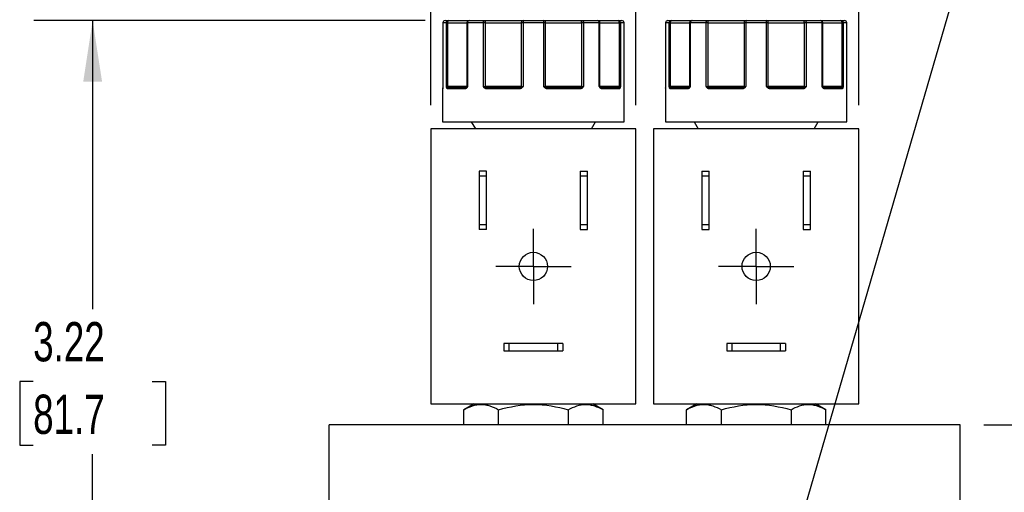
# Model space of a CAD drawing. Header units: inches. Extents: x 0.5 to 23, y 0.5 to 16.5.
# Tile 3 of 18: x 3.7 to 7.8, y 6.3 to 8.3. Entities that reach past the tile are written whole.
import ezdxf

# ---------------------------------------------------------------- set-up
doc = ezdxf.new("R2010")
doc.units = ezdxf.units.IN
doc.header["$LTSCALE"] = 2
doc.header["$MEASUREMENT"] = 0
doc.linetypes.add('SLD-Center', pattern=[0.75, 0.6, -0.05, 0.05, -0.05])
doc.linetypes.add('SLD-Solid', pattern=[0])
doc.layers.add('CENTER', color=40, linetype='SLD-Center')
doc.layers.add('DIMENSIONS', color=140, linetype='SLD-Solid', lineweight=25)
doc.styles.add('SLDTEXTSTYLE0', font='TXT', dxfattribs={"width": 0.7})
doc.dimstyles.new('SLDDIMSTYLE1', dxfattribs={"dimtxt": 0.169922, "dimasz": 0.26, "dimexe": 0, "dimexo": 0.0625, "dimgap": 0.04248, "dimtad": 0, "dimtih": 1, "dimtoh": 1, "dimrnd": 1e-09, "dimzin": 12, "dimdsep": 46, "dimtxsty": 'SLDTEXTSTYLE0', "dimsah": 1, "dimcen": 0.09, "dimadec": 0, "dimazin": 3, "dimtfac": 1, "dimtofl": 0, "dimtmove": 0, "dimatfit": 3, "dimfxl": 0, "dimfrac": 2, "dimtolj": 1, "dimtzin": 12, "dimarcsym": 0})
doc.dimstyles.new('SLDDIMSTYLE2', dxfattribs={"dimtxt": 0.169922, "dimasz": 0.26, "dimexe": 0, "dimexo": 0.0625, "dimgap": 0.04248, "dimtad": 0, "dimtih": 1, "dimtoh": 1, "dimrnd": 1e-09, "dimzin": 4, "dimdsep": 46, "dimtxsty": 'SLDTEXTSTYLE0', "dimsah": 1, "dimcen": 0.09, "dimadec": 0, "dimazin": 1, "dimtfac": 1, "dimtmove": 0, "dimatfit": 0, "dimfxl": 0, "dimfrac": 2, "dimtolj": 1, "dimtzin": 12, "dimarcsym": 0})
doc.dimstyles.new('SLDDIMSTYLE3', dxfattribs={"dimtxt": 0.169922, "dimasz": 0.26, "dimexe": 0, "dimexo": 0.0625, "dimgap": 0.04248, "dimtad": 0, "dimtih": 1, "dimtoh": 1, "dimrnd": 1e-09, "dimdsep": 46, "dimtxsty": 'SLDTEXTSTYLE0', "dimsah": 1, "dimcen": 0.09, "dimadec": 0, "dimazin": 2, "dimtfac": 1, "dimtofl": 0, "dimtmove": 0, "dimatfit": 3, "dimfxl": 0, "dimfrac": 2, "dimtolj": 1, "dimtzin": 12, "dimarcsym": 0})
doc.dimstyles.new('SLDDIMSTYLE4', dxfattribs={"dimtxt": 0.169922, "dimasz": 0.26, "dimexe": 0, "dimexo": 0.0625, "dimgap": 0.04248, "dimtad": 0, "dimtih": 1, "dimtoh": 1, "dimrnd": 1e-09, "dimzin": 12, "dimdsep": 46, "dimtxsty": 'SLDTEXTSTYLE0', "dimsah": 1, "dimcen": 0.09, "dimadec": 0, "dimazin": 3, "dimtfac": 1, "dimtmove": 0, "dimatfit": 0, "dimfxl": 0, "dimfrac": 2, "dimtolj": 1, "dimtzin": 12, "dimarcsym": 0})
doc.dimstyles.new('SLDDIMSTYLE5', dxfattribs={"dimtxt": 0.169922, "dimasz": 0.26, "dimexe": 0, "dimexo": 0.0625, "dimgap": 0.04248, "dimtad": 0, "dimtih": 1, "dimtoh": 1, "dimrnd": 1e-09, "dimzin": 12, "dimdsep": 46, "dimtxsty": 'SLDTEXTSTYLE0', "dimsah": 1, "dimcen": 0, "dimadec": 0, "dimazin": 3, "dimtfac": 1, "dimtofl": 0, "dimtmove": 0, "dimatfit": 3, "dimfxl": 0, "dimfrac": 2, "dimtolj": 1, "dimtzin": 12, "dimarcsym": 0})

# ---------------------------------------------------------------- blocks, each defined once
blk = doc.blocks.new('_D_3')
at = {"layer": 'DIMENSIONS'}
for p, q in [((9.866, 6.6203), (9.866, 7.1203)), ((7.7612, 6.6203), (10.116, 6.6203)), ((9.6135, 5.8158), (9.5564, 5.8158)), ((9.5564, 5.8158), (9.5564, 5.5458)), ((10.1184, 5.8158), (10.1755, 5.8158)), ((10.1755, 5.8158), (10.1755, 5.5458)), ((9.5564, 5.5458), (9.6135, 5.5458)), ((10.1755, 5.5458), (10.1184, 5.5458)), ((7.7612, 5.1203), (10.116, 5.1203)), ((9.866, 5.1203), (9.866, 4.6203))]:
    blk.add_line(p, q, dxfattribs=at)
for points in [[(9.866, 6.6203), (9.906, 6.8803), (9.826, 6.8803)], [(9.866, 5.1203), (9.826, 4.8603), (9.906, 4.8603)]]:
    blk.add_solid(points, dxfattribs=at)
at = {"layer": 'DIMENSIONS', "char_height": 0.16667, "attachment_point": 1, "style": 'SLDTEXTSTYLE0'}
for s, insert in [('1.50', (9.6135, 6.0687)), ('38.1', (9.6135, 5.7606))]:
    blk.add_mtext(s, dxfattribs=dict(at, insert=insert))
blk = doc.blocks.new('_D_4')
at = {"layer": 'DIMENSIONS'}
for p, q in [((5.3908, 8.3357), (3.7304, 8.3357)), ((3.9804, 8.3357), (3.9804, 7.1112)), ((3.728, 6.8031), (3.6709, 6.8031)), ((3.6709, 6.8031), (3.6709, 6.533)), ((4.2329, 6.8031), (4.29, 6.8031)), ((4.29, 6.8031), (4.29, 6.533)), ((3.6709, 6.533), (3.728, 6.533)), ((4.29, 6.533), (4.2329, 6.533)), ((3.9804, 5.1203), (3.9804, 6.495)), ((4.8842, 5.1203), (3.7304, 5.1203))]:
    blk.add_line(p, q, dxfattribs=at)
for points in [[(3.9804, 8.3357), (3.9404, 8.0757), (4.0204, 8.0757)], [(3.9804, 5.1203), (4.0204, 5.3803), (3.9404, 5.3803)]]:
    blk.add_solid(points, dxfattribs=at)
at = {"layer": 'DIMENSIONS', "char_height": 0.16667, "attachment_point": 1, "style": 'SLDTEXTSTYLE0'}
for s, insert in [('3.22', (3.728, 7.056)), ('81.7', (3.728, 6.7479))]:
    blk.add_mtext(s, dxfattribs=dict(at, insert=insert))
blk = doc.blocks.new('_D_5')
at = {"layer": 'DIMENSIONS'}
for p, q in [((5.4152, 7.9757), (5.4152, 9.4718)), ((6.2852, 7.9757), (6.2852, 9.4718)), ((4.4164, 9.2218), (4.3594, 9.2218)), ((4.3594, 9.2218), (4.3594, 8.9518)), ((4.9214, 9.2218), (4.9784, 9.2218)), ((4.9784, 9.2218), (4.9784, 8.9518)), ((5.4152, 9.2218), (5.1516, 9.2218)), ((6.2852, 9.2218), (5.4152, 9.2218)), ((4.3594, 8.9518), (4.4164, 8.9518)), ((4.9784, 8.9518), (4.9214, 8.9518))]:
    blk.add_line(p, q, dxfattribs=at)
for points in [[(5.4152, 9.2218), (5.6752, 9.1818), (5.6752, 9.2618)], [(6.2852, 9.2218), (6.0252, 9.2618), (6.0252, 9.1818)]]:
    blk.add_solid(points, dxfattribs=at)
at = {"layer": 'DIMENSIONS', "char_height": 0.16667, "attachment_point": 1, "style": 'SLDTEXTSTYLE0'}
for s, insert in [('0.87', (4.4164, 9.4747)), ('22.1', (4.4164, 9.1666))]:
    blk.add_mtext(s, dxfattribs=dict(at, insert=insert))
blk = doc.blocks.new('_D_6')
at = {"layer": 'DIMENSIONS'}
for p, q in [((5.4152, 7.9757), (5.4152, 10.5271)), ((7.2302, 7.9757), (7.2302, 10.5271)), ((5.4152, 10.2771), (4.9152, 10.2771)), ((6.0076, 10.2771), (5.9506, 10.2771)), ((5.9506, 10.2771), (5.9506, 10.0071)), ((6.5126, 10.2771), (6.5696, 10.2771)), ((6.5696, 10.2771), (6.5696, 10.0071)), ((7.2302, 10.2771), (7.7302, 10.2771)), ((5.9506, 10.0071), (6.0076, 10.0071)), ((6.5696, 10.0071), (6.5126, 10.0071))]:
    blk.add_line(p, q, dxfattribs=at)
for points in [[(5.4152, 10.2771), (5.1552, 10.3171), (5.1552, 10.2371)], [(7.2302, 10.2771), (7.4902, 10.2371), (7.4902, 10.3171)]]:
    blk.add_solid(points, dxfattribs=at)
at = {"layer": 'DIMENSIONS', "char_height": 0.16667, "attachment_point": 1, "style": 'SLDTEXTSTYLE0'}
for s, insert in [('1.82', (6.0076, 10.53)), ('46.1', (6.0076, 10.2219))]:
    blk.add_mtext(s, dxfattribs=dict(at, insert=insert))
blk = doc.blocks.new('_D_7')
at = {"layer": 'DIMENSIONS'}
for p, q in [((6.8706, 5.8194), (7.6949, 8.6544)), ((7.6949, 8.6544), (8.1324, 8.6544))]:
    blk.add_line(p, q, dxfattribs=at)
blk.add_solid([(6.8706, 5.8194), (6.9816, 6.0579), (6.9048, 6.0802)], dxfattribs=at)
at = {"layer": 'DIMENSIONS', "attachment_point": 1, "style": 'SLDTEXTSTYLE0'}
for s, insert, char_height in [('1/4" NPT', (8.6102, 9.0043), 0.16667), ('OUTLET PORTS', (8.2574, 8.7342), 0.166667), ('X2', (8.9639, 8.4642), 0.16667)]:
    blk.add_mtext(s, dxfattribs=dict(at, insert=insert, char_height=char_height))
blk = doc.blocks.new('SW_CENTERMARKSYMBOL_2')
at = {"layer": 'CENTER', "color": 0}
for p, q in [((0, 0.1), (0, 0.16)), ((0, 0), (0, 0.1)), ((-0.1, 0), (-0.16, 0)), ((0, 0), (-0.1, 0)), ((0, 0), (0, -0.1)), ((0, 0), (0.1, 0)), ((0.1, 0), (0.16, 0)), ((0, -0.1), (0, -0.16))]:
    blk.add_line(p, q, dxfattribs=at)
blk = doc.blocks.new('SW_CENTERMARKSYMBOL_3')
at = {"layer": 'CENTER', "color": 0}
for p, q in [((0, 0.1), (0, 0.16)), ((0, 0), (0, 0.1)), ((-0.1, 0), (-0.16, 0)), ((0, 0), (-0.1, 0)), ((0, 0), (0, -0.1)), ((0, 0), (0.1, 0)), ((0.1, 0), (0.16, 0)), ((0, -0.1), (0, -0.16))]:
    blk.add_line(p, q, dxfattribs=at)

msp = doc.modelspace()

# ---------------------------------------------------------------- linework, layer by layer
for p, q in [((5.4659, 8.3257), (5.4659, 8.0557)), ((5.4659, 8.3257), (5.4659, 8.0557)), ((5.4812, 8.3257), (5.4659, 8.3257)), ((5.4659, 8.3257), (5.4659, 8.3257)), ((5.4812, 8.0557), (5.4812, 8.3257)), ((5.487, 8.3257), (5.4812, 8.3257)), ((5.487, 8.0557), (5.487, 8.3257)), ((5.487, 8.3257), (5.5679, 8.3257)), ((5.5679, 8.3257), (5.5679, 8.0557)), ((5.5707, 8.3257), (5.5679, 8.3257)), ((5.5707, 8.3257), (5.5707, 8.0557)), ((5.6381, 8.3257), (5.5707, 8.3257)), ((5.6381, 8.0557), (5.6381, 8.3257)), ((5.6436, 8.3257), (5.6381, 8.3257)), ((5.6467, 8.3257), (5.6436, 8.3257)), ((5.6467, 8.3257), (5.7989, 8.3257)), ((5.6467, 8.0557), (5.6467, 8.3257)), ((5.7989, 8.3257), (5.7989, 8.0557)), ((5.8062, 8.3257), (5.7989, 8.3257)), ((5.8943, 8.3257), (5.8062, 8.3257)), ((5.8062, 8.3257), (5.8062, 8.0557)), ((5.8943, 8.0557), (5.8943, 8.3257)), ((5.9016, 8.3257), (5.8943, 8.3257)), ((5.9016, 8.0557), (5.9016, 8.3257)), ((5.9016, 8.3257), (6.0538, 8.3257)), ((6.0538, 8.3257), (6.0538, 8.0557)), ((6.0569, 8.3257), (6.0538, 8.3257)), ((6.0624, 8.3257), (6.0569, 8.3257)), ((6.0624, 8.3257), (6.0624, 8.0557)), ((6.1298, 8.3257), (6.0624, 8.3257)), ((6.1298, 8.0557), (6.1298, 8.3257)), ((6.1326, 8.3257), (6.1298, 8.3257)), ((6.1326, 8.0557), (6.1326, 8.3257)), ((6.1326, 8.3257), (6.2135, 8.3257)), ((6.2135, 8.3257), (6.2135, 8.0557)), ((6.2193, 8.3257), (6.2135, 8.3257)), ((6.2193, 8.3257), (6.2193, 8.0557)), ((6.2345, 8.3257), (6.2193, 8.3257)), ((6.2345, 8.0557), (6.2345, 8.3257)), ((6.2346, 8.3257), (6.2345, 8.3257)), ((6.2346, 8.0557), (6.2346, 8.3257)), ((6.4109, 8.3257), (6.4109, 8.0557)), ((6.4109, 8.3257), (6.4109, 8.0557)), ((6.4262, 8.3257), (6.4109, 8.3257)), ((6.4109, 8.3257), (6.4109, 8.3257)), ((6.4262, 8.0557), (6.4262, 8.3257)), ((6.432, 8.3257), (6.4262, 8.3257)), ((6.432, 8.0557), (6.432, 8.3257)), ((6.432, 8.3257), (6.5129, 8.3257)), ((6.5129, 8.3257), (6.5129, 8.0557)), ((6.5157, 8.3257), (6.5129, 8.3257)), ((6.5157, 8.3257), (6.5157, 8.0557)), ((6.5831, 8.3257), (6.5157, 8.3257)), ((6.5831, 8.0557), (6.5831, 8.3257)), ((6.5886, 8.3257), (6.5831, 8.3257)), ((6.5917, 8.3257), (6.5886, 8.3257)), ((6.5917, 8.3257), (6.7439, 8.3257)), ((6.5917, 8.0557), (6.5917, 8.3257)), ((6.7439, 8.3257), (6.7439, 8.0557)), ((6.7512, 8.3257), (6.7439, 8.3257)), ((6.8393, 8.3257), (6.7512, 8.3257)), ((6.7512, 8.3257), (6.7512, 8.0557)), ((6.8393, 8.0557), (6.8393, 8.3257)), ((6.8466, 8.3257), (6.8393, 8.3257)), ((6.8466, 8.0557), (6.8466, 8.3257)), ((6.8466, 8.3257), (6.9988, 8.3257)), ((6.9988, 8.3257), (6.9988, 8.0557)), ((7.0019, 8.3257), (6.9988, 8.3257)), ((7.0074, 8.3257), (7.0019, 8.3257)), ((7.0074, 8.3257), (7.0074, 8.0557)), ((7.0748, 8.3257), (7.0074, 8.3257)), ((7.0748, 8.0557), (7.0748, 8.3257)), ((7.0776, 8.3257), (7.0748, 8.3257)), ((7.0776, 8.0557), (7.0776, 8.3257)), ((7.0776, 8.3257), (7.1585, 8.3257)), ((7.1585, 8.3257), (7.1585, 8.0557)), ((7.1643, 8.3257), (7.1585, 8.3257)), ((7.1643, 8.3257), (7.1643, 8.0557)), ((7.1795, 8.3257), (7.1643, 8.3257)), ((7.1795, 8.0557), (7.1795, 8.3257)), ((7.1796, 8.3257), (7.1795, 8.3257)), ((7.1796, 8.0557), (7.1796, 8.3257)), ((5.4652, 8.0457), (5.4652, 7.9057)), ((5.4653, 8.0457), (5.4652, 8.0457)), ((5.4659, 8.0557), (5.4659, 8.0557)), ((5.4812, 8.0557), (5.487, 8.0557)), ((5.56, 8.0457), (5.4861, 8.0457)), ((5.5679, 8.0557), (5.487, 8.0557)), ((5.567, 8.0528), (5.566, 8.0514)), ((5.5679, 8.0557), (5.5707, 8.0557)), ((5.6381, 8.0557), (5.6467, 8.0557)), ((5.7989, 8.0557), (5.6467, 8.0557)), ((5.7905, 8.0457), (5.6516, 8.0457)), ((5.7989, 8.0557), (5.8062, 8.0557)), ((5.8943, 8.0557), (5.9016, 8.0557)), ((6.0538, 8.0557), (5.9016, 8.0557)), ((6.0489, 8.0457), (5.91, 8.0457)), ((6.0538, 8.0557), (6.0624, 8.0557)), ((6.1298, 8.0557), (6.1326, 8.0557)), ((6.2135, 8.0557), (6.1326, 8.0557)), ((6.1345, 8.0514), (6.1335, 8.0528)), ((6.2144, 8.0457), (6.1405, 8.0457)), ((6.2135, 8.0557), (6.2193, 8.0557)), ((6.2345, 8.0557), (6.2346, 8.0557)), ((6.2352, 7.9057), (6.2352, 8.0457)), ((6.2352, 8.0457), (6.2352, 8.0457)), ((6.4102, 8.0457), (6.4102, 7.9057)), ((6.4103, 8.0457), (6.4102, 8.0457)), ((6.4109, 8.0557), (6.4109, 8.0557)), ((6.4262, 8.0557), (6.432, 8.0557)), ((6.505, 8.0457), (6.4311, 8.0457)), ((6.5129, 8.0557), (6.432, 8.0557)), ((6.512, 8.0528), (6.511, 8.0514)), ((6.5129, 8.0557), (6.5157, 8.0557)), ((6.5831, 8.0557), (6.5917, 8.0557)), ((6.7439, 8.0557), (6.5917, 8.0557)), ((6.7355, 8.0457), (6.5966, 8.0457)), ((6.7439, 8.0557), (6.7512, 8.0557)), ((6.8393, 8.0557), (6.8466, 8.0557)), ((6.9988, 8.0557), (6.8466, 8.0557)), ((6.9939, 8.0457), (6.855, 8.0457)), ((6.9988, 8.0557), (7.0074, 8.0557)), ((7.0748, 8.0557), (7.0776, 8.0557)), ((7.1585, 8.0557), (7.0776, 8.0557)), ((7.0795, 8.0514), (7.0785, 8.0528)), ((7.1594, 8.0457), (7.0855, 8.0457)), ((7.1585, 8.0557), (7.1643, 8.0557)), ((7.1795, 8.0557), (7.1796, 8.0557)), ((7.1802, 7.9057), (7.1802, 8.0457)), ((7.1802, 8.0457), (7.1802, 8.0457)), ((5.4652, 7.9057), (6.2352, 7.9057)), ((5.5867, 7.9057), (5.6041, 7.8757)), ((6.0964, 7.8757), (6.1137, 7.9057)), ((6.4102, 7.9057), (7.1802, 7.9057)), ((6.5317, 7.9057), (6.5491, 7.8757)), ((7.0414, 7.8757), (7.0587, 7.9057)), ((5.4152, 7.8757), (5.4152, 6.7087)), ((6.2852, 7.8757), (5.4152, 7.8757)), ((6.2852, 6.7087), (6.2852, 7.8757)), ((6.3602, 7.8757), (6.3602, 6.7087)), ((7.2302, 7.8757), (6.3602, 7.8757)), ((7.2302, 6.7087), (7.2302, 7.8757)), ((5.6202, 7.6967), (5.6202, 7.6755)), ((5.6512, 7.6967), (5.6202, 7.6967)), ((5.6512, 7.6755), (5.6512, 7.6967)), ((6.0492, 7.6967), (6.0802, 7.6967)), ((6.0492, 7.6967), (6.0492, 7.6755)), ((6.0802, 7.6755), (6.0802, 7.6967)), ((6.5652, 7.6967), (6.5652, 7.6755)), ((6.5652, 7.6967), (6.5962, 7.6967)), ((6.5962, 7.6755), (6.5962, 7.6967)), ((6.9942, 7.6967), (7.0252, 7.6967)), ((6.9942, 7.6967), (6.9942, 7.6755)), ((7.0252, 7.6755), (7.0252, 7.6967)), ((5.6202, 7.6755), (5.6202, 7.4699)), ((5.6512, 7.6755), (5.6202, 7.6755)), ((5.6512, 7.4699), (5.6512, 7.6755)), ((6.0802, 7.6755), (6.0492, 7.6755)), ((6.0492, 7.6755), (6.0492, 7.4699)), ((6.0802, 7.4699), (6.0802, 7.6755)), ((6.5652, 7.6755), (6.5652, 7.4699)), ((6.5962, 7.6755), (6.5652, 7.6755)), ((6.5962, 7.4699), (6.5962, 7.6755)), ((7.0252, 7.6755), (6.9942, 7.6755)), ((6.9942, 7.6755), (6.9942, 7.4699)), ((7.0252, 7.4699), (7.0252, 7.6755)), ((5.6202, 7.4699), (5.6512, 7.4699)), ((5.6202, 7.4699), (5.6202, 7.4487)), ((5.6512, 7.4487), (5.6202, 7.4487)), ((5.6512, 7.4487), (5.6512, 7.4699)), ((6.0492, 7.4699), (6.0802, 7.4699)), ((6.0492, 7.4699), (6.0492, 7.4487)), ((6.0492, 7.4487), (6.0802, 7.4487)), ((6.0802, 7.4487), (6.0802, 7.4699)), ((6.5652, 7.4699), (6.5962, 7.4699)), ((6.5652, 7.4699), (6.5652, 7.4487)), ((6.5652, 7.4487), (6.5962, 7.4487)), ((6.5962, 7.4487), (6.5962, 7.4699)), ((6.9942, 7.4699), (7.0252, 7.4699)), ((6.9942, 7.4699), (6.9942, 7.4487)), ((6.9942, 7.4487), (7.0252, 7.4487)), ((7.0252, 7.4487), (7.0252, 7.4699)), ((5.7252, 6.9647), (5.7252, 6.9337)), ((5.7465, 6.9647), (5.7252, 6.9647)), ((5.7252, 6.9337), (5.7465, 6.9337)), ((5.7465, 6.9647), (5.7465, 6.9337)), ((5.954, 6.9647), (5.7465, 6.9647)), ((5.7465, 6.9337), (5.954, 6.9337)), ((5.954, 6.9337), (5.954, 6.9647)), ((5.9752, 6.9647), (5.954, 6.9647)), ((5.954, 6.9337), (5.9752, 6.9337)), ((5.9752, 6.9647), (5.9752, 6.9337)), ((6.6702, 6.9647), (6.6702, 6.9337)), ((6.6915, 6.9647), (6.6702, 6.9647)), ((6.6702, 6.9337), (6.6915, 6.9337)), ((6.6915, 6.9647), (6.6915, 6.9337)), ((6.899, 6.9647), (6.6915, 6.9647)), ((6.6915, 6.9337), (6.899, 6.9337)), ((6.899, 6.9337), (6.899, 6.9647)), ((6.9202, 6.9647), (6.899, 6.9647)), ((6.899, 6.9337), (6.9202, 6.9337)), ((6.9202, 6.9647), (6.9202, 6.9337)), ((5.4152, 6.7087), (6.2852, 6.7087)), ((5.5983, 6.7087), (5.5547, 6.6836)), ((5.5547, 6.6203), (5.5547, 6.6836)), ((5.7025, 6.6203), (5.7025, 6.6836)), ((5.998, 6.6836), (5.998, 6.6203)), ((6.1457, 6.6836), (6.1022, 6.7087)), ((6.1457, 6.6203), (6.1457, 6.6836)), ((6.3602, 6.7087), (7.2302, 6.7087)), ((6.5433, 6.7087), (6.4997, 6.6836)), ((6.4997, 6.6203), (6.4997, 6.6836)), ((6.6475, 6.6203), (6.6475, 6.6836)), ((6.943, 6.6836), (6.943, 6.6203)), ((7.0907, 6.6836), (7.0472, 6.7087)), ((7.0907, 6.6203), (7.0907, 6.6836)), ((4.9842, 5.1203), (4.9842, 6.6203)), ((7.6612, 6.6203), (4.9842, 6.6203)), ((7.6612, 5.1203), (7.6612, 6.6203))]:
    msp.add_line(p, q)
at = {"flags": 128}
for points in [[(5.487, 8.3257), (5.4871, 8.3277), (5.4873, 8.3295), (5.4876, 8.3313), (5.4881, 8.3328), (5.4887, 8.334), (5.4894, 8.3349), (5.4901, 8.3355), (5.4908, 8.3357)], [(5.6381, 8.3257), (5.6382, 8.3277), (5.6385, 8.3295), (5.639, 8.3313), (5.6397, 8.3328), (5.6406, 8.334), (5.6415, 8.3349), (5.6425, 8.3355), (5.6436, 8.3357)], [(5.6467, 8.3257), (5.6466, 8.3277), (5.6464, 8.3295), (5.6461, 8.3313), (5.6458, 8.3328), (5.6453, 8.334), (5.6448, 8.3349), (5.6442, 8.3355), (5.6436, 8.3357)], [(6.0538, 8.3257), (6.0539, 8.3277), (6.0541, 8.3295), (6.0543, 8.3313), (6.0547, 8.3328), (6.0552, 8.334), (6.0557, 8.3349), (6.0563, 8.3355), (6.0569, 8.3357)], [(6.0569, 8.3357), (6.0579, 8.3355), (6.059, 8.3349), (6.0599, 8.334), (6.0608, 8.3328), (6.0614, 8.3313), (6.062, 8.3295), (6.0623, 8.3277), (6.0624, 8.3257)], [(6.2097, 8.3357), (6.2104, 8.3355), (6.2111, 8.3349), (6.2118, 8.334), (6.2124, 8.3328), (6.2128, 8.3313), (6.2132, 8.3295), (6.2134, 8.3277), (6.2135, 8.3257)], [(6.432, 8.3257), (6.4321, 8.3277), (6.4323, 8.3295), (6.4326, 8.3313), (6.4331, 8.3328), (6.4337, 8.334), (6.4344, 8.3349), (6.4351, 8.3355), (6.4358, 8.3357)], [(6.5831, 8.3257), (6.5832, 8.3277), (6.5835, 8.3295), (6.584, 8.3313), (6.5847, 8.3328), (6.5856, 8.334), (6.5865, 8.3349), (6.5875, 8.3355), (6.5886, 8.3357)], [(6.5917, 8.3257), (6.5916, 8.3277), (6.5914, 8.3295), (6.5911, 8.3313), (6.5908, 8.3328), (6.5903, 8.334), (6.5898, 8.3349), (6.5892, 8.3355), (6.5886, 8.3357)], [(6.9988, 8.3257), (6.9989, 8.3277), (6.9991, 8.3295), (6.9993, 8.3313), (6.9997, 8.3328), (7.0002, 8.334), (7.0007, 8.3349), (7.0013, 8.3355), (7.0019, 8.3357)], [(7.0019, 8.3357), (7.0029, 8.3355), (7.004, 8.3349), (7.0049, 8.334), (7.0058, 8.3328), (7.0064, 8.3313), (7.007, 8.3295), (7.0073, 8.3277), (7.0074, 8.3257)], [(7.1547, 8.3357), (7.1554, 8.3355), (7.1561, 8.3349), (7.1568, 8.334), (7.1574, 8.3328), (7.1578, 8.3313), (7.1582, 8.3295), (7.1584, 8.3277), (7.1585, 8.3257)], [(5.4654, 8.047), (5.4653, 8.0467), (5.4652, 8.0457)], [(5.4656, 8.0487), (5.4656, 8.0492), (5.4657, 8.0493)], [(5.6516, 8.0457), (5.6516, 8.0467), (5.6518, 8.0476), (5.652, 8.0485), (5.6523, 8.0492), (5.6527, 8.0499), (5.6532, 8.0503), (5.6536, 8.0506), (5.6541, 8.0507)], [(6.0489, 8.0457), (6.0489, 8.0467), (6.0487, 8.0476), (6.0485, 8.0485), (6.0482, 8.0492), (6.0478, 8.0499), (6.0473, 8.0503), (6.0468, 8.0506), (6.0463, 8.0507)], [(6.2349, 8.0487), (6.2348, 8.0492), (6.2348, 8.0493)], [(6.4104, 8.047), (6.4103, 8.0467), (6.4102, 8.0457)], [(6.4106, 8.0487), (6.4106, 8.0492), (6.4107, 8.0493)], [(6.5966, 8.0457), (6.5966, 8.0467), (6.5968, 8.0476), (6.597, 8.0485), (6.5973, 8.0492), (6.5977, 8.0499), (6.5982, 8.0503), (6.5986, 8.0506), (6.5991, 8.0507)], [(6.9939, 8.0457), (6.9939, 8.0467), (6.9937, 8.0476), (6.9935, 8.0485), (6.9932, 8.0492), (6.9928, 8.0499), (6.9923, 8.0503), (6.9918, 8.0506), (6.9913, 8.0507)], [(7.1799, 8.0487), (7.1798, 8.0492), (7.1798, 8.0493)]]:
    msp.add_lwpolyline(points, dxfattribs=at)
for centre in [(5.8502, 7.2922), (6.7952, 7.2922)]:
    msp.add_circle(centre, 0.06)
for centre, radius, start, end in [((5.4759, 8.3257), 0.01, 90, 180), ((5.4759, 8.3257), 0.00999, 90.0516, 180.0515), ((5.491, 8.3259), 0.0098, 91.2398, 181.1883), ((5.5779, 8.3257), 0.01, 90, 180), ((5.5796, 8.3269), 0.00897, 100.4561, 187.5727), ((5.8082, 8.3264), 0.00932, 95.1993, 184.3927), ((5.8289, 8.3282), 0.0229, 160.7578, 186.197), ((5.8715, 8.3282), 0.0229, 353.803, 19.2422), ((5.8923, 8.3264), 0.00932, 355.6073, 84.8007), ((6.1226, 8.3257), 0.01, 0, 90), ((6.1209, 8.3269), 0.00897, 352.4273, 79.5439), ((6.2095, 8.3259), 0.0098, 358.8117, 88.7602), ((6.2246, 8.3257), 0.01, 0, 90), ((6.2246, 8.3257), 0.00999, 359.9485, 89.9484), ((6.4209, 8.3257), 0.01, 90, 180), ((6.4209, 8.3257), 0.00999, 90.0516, 180.0515), ((6.436, 8.3259), 0.0098, 91.2398, 181.1883), ((6.5229, 8.3257), 0.01, 90, 180), ((6.5246, 8.3269), 0.00897, 100.4561, 187.5727), ((6.7532, 8.3264), 0.00932, 95.1993, 184.3927), ((6.7739, 8.3282), 0.0229, 160.7578, 186.197), ((6.8165, 8.3282), 0.0229, 353.803, 19.2422), ((6.8373, 8.3264), 0.00932, 355.6073, 84.8007), ((7.0676, 8.3257), 0.01, 0, 90), ((7.0659, 8.3269), 0.00897, 352.4273, 79.5439), ((7.1545, 8.3259), 0.0098, 358.8117, 88.7602), ((7.1696, 8.3257), 0.01, 0, 90), ((7.1696, 8.3257), 0.00999, 359.9485, 89.9484), ((5.4703, 8.0457), 0.005, 151.0143, 180.0003), ((5.4882, 8.0471), 0.00537, 108.6043, 162.98), ((5.4909, 8.0458), 0.00487, 91.6367, 181.5481), ((5.4766, 8.0555), 0.0104, 341.2747, 0.9993), ((5.5645, 8.0462), 0.00452, 99.1139, 186.8587), ((5.5686, 8.0503), 0.00273, 137.3267, 217.4036), ((5.5629, 8.0557), 0.005, 325.2123, 0), ((5.6522, 8.043), 0.0105, 118.8616, 147.1589), ((5.6594, 8.0555), 0.0128, 179.1376, 195.0944), ((5.7991, 8.0469), 0.00872, 154.3067, 188.0426), ((5.7934, 8.0556), 0.0055, 321.0761, 0.6299), ((5.8178, 8.0631), 0.0229, 208.5066, 219.11), ((5.8827, 8.0631), 0.0229, 320.89, 331.4934), ((5.9071, 8.0556), 0.0055, 179.3701, 218.9239), ((5.9014, 8.0469), 0.00872, 351.9574, 25.6933), ((6.0411, 8.0555), 0.0128, 344.9056, 0.8624), ((6.0483, 8.043), 0.0105, 32.8411, 61.1384), ((6.1376, 8.0557), 0.005, 180, 214.8951), ((6.1319, 8.0503), 0.00273, 322.5964, 42.6733), ((6.136, 8.0462), 0.00452, 353.1413, 80.8861), ((6.2095, 8.0458), 0.00487, 358.4519, 88.3633), ((6.2239, 8.0555), 0.0104, 179.0007, 198.7253), ((6.2123, 8.0471), 0.00537, 17.02, 71.3957), ((6.2302, 8.0457), 0.005, 0, 30.7586), ((6.2302, 8.0457), 0.005, 359.9997, 30.2642), ((6.4332, 8.0471), 0.00537, 108.6043, 162.98), ((6.4359, 8.0458), 0.00487, 91.6367, 181.5481), ((6.4216, 8.0555), 0.0104, 341.2747, 0.9993), ((6.5095, 8.0462), 0.00452, 99.1139, 186.8587), ((6.5136, 8.0503), 0.00273, 137.3267, 217.4036), ((6.5079, 8.0557), 0.005, 325.2123, 0), ((6.5972, 8.043), 0.0105, 118.8616, 147.1589), ((6.6044, 8.0555), 0.0128, 179.1376, 195.0944), ((6.7441, 8.0469), 0.00872, 154.3067, 188.0426), ((6.7384, 8.0556), 0.0055, 321.0761, 0.6299), ((6.7628, 8.0631), 0.0229, 208.5066, 219.11), ((6.8277, 8.0631), 0.0229, 320.89, 331.4934), ((6.8521, 8.0556), 0.0055, 179.3701, 218.9239), ((6.8464, 8.0469), 0.00872, 351.9574, 25.6933), ((6.9861, 8.0555), 0.0128, 344.9056, 0.8624), ((6.9933, 8.043), 0.0105, 32.8411, 61.1384), ((7.0826, 8.0557), 0.005, 180, 214.8951), ((7.0769, 8.0503), 0.00273, 322.5964, 42.6733), ((7.081, 8.0462), 0.00452, 353.1413, 80.8861), ((7.1545, 8.0458), 0.00487, 358.4519, 88.3633), ((7.1689, 8.0555), 0.0104, 179.0007, 198.7253), ((7.1573, 8.0471), 0.00537, 17.02, 71.3957), ((7.1752, 8.0457), 0.005, 0, 30.7586)]:
    msp.add_arc(centre, radius, start, end)
for points in [[(5.4759, 8.3357), (5.4776, 8.3357), (5.4826, 8.3357), (5.4908, 8.3357)], [(5.5779, 8.3357), (5.5976, 8.3357), (5.6197, 8.3357), (5.6436, 8.3357)], [(5.8074, 8.3357), (5.8216, 8.3357), (5.8359, 8.3357), (5.8502, 8.3357)], [(5.8502, 8.3357), (5.8646, 8.3357), (5.8789, 8.3357), (5.8931, 8.3357)], [(6.0569, 8.3357), (6.0808, 8.3357), (6.1028, 8.3357), (6.1226, 8.3357)], [(6.2097, 8.3357), (6.2179, 8.3357), (6.2228, 8.3357), (6.2246, 8.3357)], [(6.4209, 8.3357), (6.4226, 8.3357), (6.4276, 8.3357), (6.4358, 8.3357)], [(6.5229, 8.3357), (6.5426, 8.3357), (6.5647, 8.3357), (6.5886, 8.3357)], [(6.7524, 8.3357), (6.7666, 8.3357), (6.7809, 8.3357), (6.7952, 8.3357)], [(6.7952, 8.3357), (6.8096, 8.3357), (6.8239, 8.3357), (6.8381, 8.3357)], [(7.0019, 8.3357), (7.0258, 8.3357), (7.0478, 8.3357), (7.0676, 8.3357)], [(7.1547, 8.3357), (7.1629, 8.3357), (7.1678, 8.3357), (7.1696, 8.3357)], [(5.4812, 8.0557), (5.4823, 8.0544), (5.4848, 8.0531), (5.4865, 8.0522)], [(5.4865, 8.0522), (5.4876, 8.0511), (5.4892, 8.0507), (5.4908, 8.0507)], [(5.4908, 8.0507), (5.5067, 8.0507), (5.5315, 8.0507), (5.5637, 8.0507)], [(5.5637, 8.0507), (5.5648, 8.0507), (5.5658, 8.0511), (5.5666, 8.0522)], [(5.5666, 8.0522), (5.5672, 8.0531), (5.5681, 8.0544), (5.5707, 8.0557)], [(5.6436, 8.0535), (5.6418, 8.0542), (5.6399, 8.0549), (5.6381, 8.0557)], [(5.6471, 8.0522), (5.6461, 8.0526), (5.6449, 8.053), (5.6436, 8.0535)], [(5.6471, 8.0522), (5.649, 8.0511), (5.6516, 8.0507), (5.6541, 8.0507)], [(5.6541, 8.0507), (5.6962, 8.0507), (5.7427, 8.0507), (5.7912, 8.0507)], [(5.7912, 8.0507), (5.7936, 8.0507), (5.7959, 8.0511), (5.7977, 8.0522)], [(5.7977, 8.0522), (5.7997, 8.0531), (5.8025, 8.0544), (5.8062, 8.0557)], [(5.8943, 8.0557), (5.898, 8.0544), (5.9008, 8.0531), (5.9028, 8.0522)], [(5.9028, 8.0522), (5.9046, 8.0511), (5.9069, 8.0507), (5.9092, 8.0507)], [(5.9092, 8.0507), (5.9577, 8.0507), (6.0043, 8.0507), (6.0463, 8.0507)], [(6.0463, 8.0507), (6.0489, 8.0507), (6.0515, 8.0511), (6.0534, 8.0522)], [(6.0569, 8.0535), (6.0556, 8.053), (6.0544, 8.0526), (6.0534, 8.0522)], [(6.0624, 8.0557), (6.0606, 8.0549), (6.0586, 8.0542), (6.0569, 8.0535)], [(6.1298, 8.0557), (6.1324, 8.0544), (6.1333, 8.0531), (6.1339, 8.0522)], [(6.1339, 8.0522), (6.1347, 8.0511), (6.1357, 8.0507), (6.1367, 8.0507)], [(6.1367, 8.0507), (6.169, 8.0507), (6.1938, 8.0507), (6.2097, 8.0507)], [(6.2097, 8.0507), (6.2113, 8.0507), (6.2129, 8.0511), (6.214, 8.0522)], [(6.214, 8.0522), (6.2157, 8.0531), (6.2182, 8.0544), (6.2193, 8.0557)], [(6.4262, 8.0557), (6.4273, 8.0544), (6.4298, 8.0531), (6.4315, 8.0522)], [(6.4315, 8.0522), (6.4326, 8.0511), (6.4342, 8.0507), (6.4358, 8.0507)], [(6.4358, 8.0507), (6.4517, 8.0507), (6.4765, 8.0507), (6.5087, 8.0507)], [(6.5087, 8.0507), (6.5098, 8.0507), (6.5108, 8.0511), (6.5116, 8.0522)], [(6.5116, 8.0522), (6.5122, 8.0531), (6.5131, 8.0544), (6.5157, 8.0557)], [(6.5886, 8.0535), (6.5868, 8.0542), (6.5849, 8.0549), (6.5831, 8.0557)], [(6.5921, 8.0522), (6.5911, 8.0526), (6.5899, 8.053), (6.5886, 8.0535)], [(6.5921, 8.0522), (6.594, 8.0511), (6.5966, 8.0507), (6.5991, 8.0507)], [(6.5991, 8.0507), (6.6412, 8.0507), (6.6877, 8.0507), (6.7362, 8.0507)], [(6.7362, 8.0507), (6.7386, 8.0507), (6.7409, 8.0511), (6.7427, 8.0522)], [(6.7427, 8.0522), (6.7447, 8.0531), (6.7475, 8.0544), (6.7512, 8.0557)], [(6.8393, 8.0557), (6.843, 8.0544), (6.8458, 8.0531), (6.8478, 8.0522)], [(6.8478, 8.0522), (6.8496, 8.0511), (6.8519, 8.0507), (6.8542, 8.0507)], [(6.8542, 8.0507), (6.9027, 8.0507), (6.9493, 8.0507), (6.9913, 8.0507)], [(6.9913, 8.0507), (6.9939, 8.0507), (6.9965, 8.0511), (6.9984, 8.0522)], [(7.0019, 8.0535), (7.0006, 8.053), (6.9994, 8.0526), (6.9984, 8.0522)], [(7.0074, 8.0557), (7.0056, 8.0549), (7.0036, 8.0542), (7.0019, 8.0535)], [(7.0748, 8.0557), (7.0774, 8.0544), (7.0783, 8.0531), (7.0789, 8.0522)], [(7.0789, 8.0522), (7.0797, 8.0511), (7.0807, 8.0507), (7.0817, 8.0507)], [(7.0817, 8.0507), (7.114, 8.0507), (7.1388, 8.0507), (7.1547, 8.0507)], [(7.1547, 8.0507), (7.1563, 8.0507), (7.1579, 8.0511), (7.159, 8.0522)], [(7.159, 8.0522), (7.1607, 8.0531), (7.1632, 8.0544), (7.1643, 8.0557)]]:
    msp.add_open_spline(points, degree=3)
for points, knots in [([(5.4908, 8.3357), (5.4977, 8.3357), (5.5115, 8.3357), (5.5302, 8.3357), (5.5469, 8.3357), (5.5607, 8.3357), (5.5709, 8.3357), (5.5765, 8.3357), (5.5775, 8.3357), (5.5778, 8.3357)], [0, 0, 0, 0, 0.1504866, 0.3010409, 0.460081, 0.6192587, 0.7782988, 0.9374765, 1, 1, 1, 1]), ([(5.6436, 8.3357), (5.6461, 8.3357), (5.6509, 8.3357), (5.6583, 8.3357), (5.6658, 8.3357), (5.6733, 8.3357), (5.6809, 8.3357), (5.694, 8.3357), (5.7126, 8.3357), (5.7359, 8.3357), (5.7578, 8.3357), (5.7753, 8.3357), (5.7887, 8.3357), (5.7989, 8.3357), (5.8045, 8.3357), (5.8074, 8.3357)], [0, 0, 0, 0, 0.040712, 0.081199, 0.121575, 0.161957, 0.202462, 0.243205, 0.371568, 0.500042, 0.628406, 0.75688, 0.838051, 0.918781, 1, 1, 1, 1]), ([(5.8931, 8.3357), (5.8945, 8.3357), (5.8973, 8.3357), (5.9019, 8.3357), (5.9067, 8.3357), (5.9119, 8.3357), (5.9174, 8.3357), (5.9273, 8.3357), (5.9426, 8.3357), (5.9646, 8.3357), (5.9879, 8.3357), (6.009, 8.3357), (6.0272, 8.3357), (6.0422, 8.3357), (6.052, 8.3357), (6.0569, 8.3357)], [0, 0, 0, 0, 0.040712, 0.081199, 0.121575, 0.161957, 0.202462, 0.243205, 0.371568, 0.500042, 0.628406, 0.75688, 0.838051, 0.918781, 1, 1, 1, 1]), ([(6.1231, 8.3357), (6.1233, 8.3357), (6.1242, 8.3357), (6.1297, 8.3357), (6.1397, 8.3357), (6.1536, 8.3357), (6.1702, 8.3357), (6.189, 8.3357), (6.2028, 8.3357), (6.2097, 8.3357)], [0, 0, 0, 0, 0.037472, 0.200762, 0.364193, 0.527483, 0.690913, 0.845422, 1, 1, 1, 1]), ([(6.4358, 8.3357), (6.4427, 8.3357), (6.4565, 8.3357), (6.4752, 8.3357), (6.4919, 8.3357), (6.5057, 8.3357), (6.5161, 8.3357), (6.5221, 8.3357), (6.5246, 8.3357), (6.5241, 8.3357), (6.524, 8.3357)], [0, 0, 0, 0, 0.135316, 0.270693, 0.4137, 0.55683, 0.699838, 0.842968, 0.978285, 1, 1, 1, 1]), ([(6.5886, 8.3357), (6.5911, 8.3357), (6.5959, 8.3357), (6.6033, 8.3357), (6.6108, 8.3357), (6.6183, 8.3357), (6.6259, 8.3357), (6.639, 8.3357), (6.6576, 8.3357), (6.6809, 8.3357), (6.7028, 8.3357), (6.7203, 8.3357), (6.7337, 8.3357), (6.7439, 8.3357), (6.7495, 8.3357), (6.7524, 8.3357)], [0, 0, 0, 0, 0.0407122, 0.0811988, 0.1215751, 0.1619575, 0.2024623, 0.2432047, 0.371568, 0.5000423, 0.6284057, 0.75688, 0.838051, 0.9187806, 1, 1, 1, 1]), ([(6.8381, 8.3357), (6.8395, 8.3357), (6.8423, 8.3357), (6.8469, 8.3357), (6.8517, 8.3357), (6.8569, 8.3357), (6.8624, 8.3357), (6.8723, 8.3357), (6.8876, 8.3357), (6.9096, 8.3357), (6.9329, 8.3357), (6.954, 8.3357), (6.9722, 8.3357), (6.9872, 8.3357), (6.997, 8.3357), (7.0019, 8.3357)], [0, 0, 0, 0, 0.040712, 0.081199, 0.121575, 0.161957, 0.202462, 0.243205, 0.371568, 0.500042, 0.628406, 0.75688, 0.838051, 0.918781, 1, 1, 1, 1]), ([(7.0665, 8.3357), (7.0664, 8.3357), (7.0659, 8.3357), (7.0684, 8.3357), (7.0744, 8.3357), (7.0848, 8.3357), (7.0985, 8.3357), (7.1153, 8.3357), (7.134, 8.3357), (7.1478, 8.3357), (7.1547, 8.3357)], [0, 0, 0, 0, 0.021653, 0.15703, 0.300037, 0.443168, 0.586175, 0.729306, 0.864622, 1, 1, 1, 1]), ([(5.4656, 8.0487), (5.4656, 8.0483), (5.4655, 8.0476), (5.4655, 8.0467), (5.4654, 8.0461), (5.4654, 8.0458), (5.4653, 8.0457), (5.4653, 8.0457)], [0, 0, 0, 0, 0.188808, 0.379511, 0.575987, 0.781785, 1, 1, 1, 1]), ([(5.4659, 8.0557), (5.4659, 8.055), (5.4658, 8.0537), (5.4658, 8.0518), (5.4657, 8.0502), (5.4656, 8.0492), (5.4656, 8.0487)], [0, 0, 0, 0, 0.291242, 0.500217, 0.762096, 1, 1, 1, 1]), ([(5.483, 8.0487), (5.4829, 8.0491), (5.4825, 8.0502), (5.4821, 8.0518), (5.4816, 8.0537), (5.4814, 8.055), (5.4812, 8.0557)], [0, 0, 0, 0, 0.2361294, 0.4989929, 0.7125421, 1, 1, 1, 1]), ([(5.4861, 8.0457), (5.4858, 8.0457), (5.4852, 8.0458), (5.4844, 8.0464), (5.4837, 8.0473), (5.4832, 8.0482), (5.483, 8.0487)], [0, 0, 0, 0, 0.270747, 0.52324, 0.763872, 1, 1, 1, 1]), ([(5.5664, 8.0487), (5.5661, 8.0483), (5.5653, 8.0476), (5.5641, 8.0467), (5.5628, 8.0461), (5.5614, 8.0458), (5.5605, 8.0457), (5.56, 8.0457)], [0, 0, 0, 0, 0.188808, 0.379511, 0.575987, 0.781785, 1, 1, 1, 1]), ([(5.5707, 8.0557), (5.5703, 8.055), (5.5697, 8.0537), (5.5687, 8.0518), (5.5676, 8.0502), (5.5668, 8.0492), (5.5664, 8.0487)], [0, 0, 0, 0, 0.291242, 0.500217, 0.762096, 1, 1, 1, 1]), ([(5.6433, 8.0487), (5.6429, 8.0491), (5.6418, 8.0502), (5.6406, 8.0518), (5.6393, 8.0537), (5.6386, 8.055), (5.6381, 8.0557)], [0, 0, 0, 0, 0.236129, 0.498993, 0.712542, 1, 1, 1, 1]), ([(5.6516, 8.0457), (5.6508, 8.0457), (5.6492, 8.0458), (5.647, 8.0464), (5.645, 8.0473), (5.6439, 8.0482), (5.6433, 8.0487)], [0, 0, 0, 0, 0.270747, 0.52324, 0.763872, 1, 1, 1, 1]), ([(5.8, 8.0487), (5.7995, 8.0483), (5.7985, 8.0476), (5.7967, 8.0467), (5.7947, 8.0461), (5.7926, 8.0458), (5.7912, 8.0457), (5.7905, 8.0457)], [0, 0, 0, 0, 0.188808, 0.379511, 0.575987, 0.781785, 1, 1, 1, 1]), ([(5.8062, 8.0557), (5.8057, 8.055), (5.8048, 8.0537), (5.8033, 8.0518), (5.8018, 8.0502), (5.8006, 8.0492), (5.8, 8.0487)], [0, 0, 0, 0, 0.2912416, 0.5002174, 0.7620959, 1, 1, 1, 1]), ([(5.9004, 8.0487), (5.8999, 8.0491), (5.8987, 8.0502), (5.8972, 8.0518), (5.8957, 8.0537), (5.8948, 8.055), (5.8943, 8.0557)], [0, 0, 0, 0, 0.236129, 0.498993, 0.712542, 1, 1, 1, 1]), ([(5.91, 8.0457), (5.9091, 8.0457), (5.9073, 8.0458), (5.9048, 8.0464), (5.9024, 8.0473), (5.9011, 8.0482), (5.9004, 8.0487)], [0, 0, 0, 0, 0.270747, 0.52324, 0.763872, 1, 1, 1, 1]), ([(6.0572, 8.0487), (6.0567, 8.0483), (6.0558, 8.0476), (6.0543, 8.0467), (6.0526, 8.0461), (6.0508, 8.0458), (6.0496, 8.0457), (6.0489, 8.0457)], [0, 0, 0, 0, 0.188808, 0.379511, 0.575987, 0.781785, 1, 1, 1, 1]), ([(6.0624, 8.0557), (6.0619, 8.055), (6.0612, 8.0537), (6.0599, 8.0518), (6.0587, 8.0502), (6.0576, 8.0492), (6.0572, 8.0487)], [0, 0, 0, 0, 0.291242, 0.500217, 0.762096, 1, 1, 1, 1]), ([(6.1341, 8.0487), (6.1337, 8.0491), (6.1329, 8.0502), (6.1318, 8.0518), (6.1308, 8.0537), (6.1302, 8.055), (6.1298, 8.0557)], [0, 0, 0, 0, 0.2361294, 0.4989929, 0.7125421, 1, 1, 1, 1]), ([(6.1405, 8.0457), (6.1399, 8.0457), (6.1387, 8.0458), (6.137, 8.0464), (6.1354, 8.0473), (6.1345, 8.0482), (6.1341, 8.0487)], [0, 0, 0, 0, 0.270747, 0.52324, 0.763872, 1, 1, 1, 1]), ([(6.2174, 8.0487), (6.2173, 8.0483), (6.217, 8.0476), (6.2164, 8.0467), (6.2158, 8.0461), (6.2151, 8.0458), (6.2147, 8.0457), (6.2144, 8.0457)], [0, 0, 0, 0, 0.188808, 0.379511, 0.575987, 0.781785, 1, 1, 1, 1]), ([(6.2193, 8.0557), (6.2191, 8.055), (6.2188, 8.0537), (6.2184, 8.0518), (6.218, 8.0502), (6.2176, 8.0492), (6.2174, 8.0487)], [0, 0, 0, 0, 0.2912416, 0.5002174, 0.7620959, 1, 1, 1, 1]), ([(6.2349, 8.0487), (6.2348, 8.0491), (6.2348, 8.0502), (6.2347, 8.0518), (6.2346, 8.0537), (6.2346, 8.055), (6.2345, 8.0557)], [0, 0, 0, 0, 0.236129, 0.498993, 0.712542, 1, 1, 1, 1]), ([(6.2352, 8.0457), (6.2352, 8.0457), (6.2351, 8.0458), (6.235, 8.0464), (6.235, 8.0473), (6.2349, 8.0482), (6.2349, 8.0487)], [0, 0, 0, 0, 0.2707474, 0.5232404, 0.7638719, 1, 1, 1, 1]), ([(6.4106, 8.0487), (6.4106, 8.0483), (6.4105, 8.0476), (6.4105, 8.0467), (6.4104, 8.0461), (6.4104, 8.0458), (6.4103, 8.0457), (6.4103, 8.0457)], [0, 0, 0, 0, 0.188808, 0.379511, 0.575987, 0.781785, 1, 1, 1, 1]), ([(6.4109, 8.0557), (6.4109, 8.055), (6.4108, 8.0537), (6.4108, 8.0518), (6.4107, 8.0502), (6.4106, 8.0492), (6.4106, 8.0487)], [0, 0, 0, 0, 0.291242, 0.500217, 0.762096, 1, 1, 1, 1]), ([(6.428, 8.0487), (6.4279, 8.0491), (6.4275, 8.0502), (6.4271, 8.0518), (6.4266, 8.0537), (6.4264, 8.055), (6.4262, 8.0557)], [0, 0, 0, 0, 0.236129, 0.498993, 0.712542, 1, 1, 1, 1]), ([(6.4311, 8.0457), (6.4308, 8.0457), (6.4302, 8.0458), (6.4294, 8.0464), (6.4287, 8.0473), (6.4282, 8.0482), (6.428, 8.0487)], [0, 0, 0, 0, 0.270747, 0.52324, 0.763872, 1, 1, 1, 1]), ([(6.5114, 8.0487), (6.5111, 8.0483), (6.5103, 8.0476), (6.5091, 8.0467), (6.5078, 8.0461), (6.5064, 8.0458), (6.5055, 8.0457), (6.505, 8.0457)], [0, 0, 0, 0, 0.188808, 0.379511, 0.575987, 0.781785, 1, 1, 1, 1]), ([(6.5157, 8.0557), (6.5153, 8.055), (6.5147, 8.0537), (6.5137, 8.0518), (6.5126, 8.0502), (6.5118, 8.0492), (6.5114, 8.0487)], [0, 0, 0, 0, 0.291242, 0.500217, 0.762096, 1, 1, 1, 1]), ([(6.5883, 8.0487), (6.5879, 8.0491), (6.5868, 8.0502), (6.5856, 8.0518), (6.5843, 8.0537), (6.5836, 8.055), (6.5831, 8.0557)], [0, 0, 0, 0, 0.236129, 0.498993, 0.712542, 1, 1, 1, 1]), ([(6.5966, 8.0457), (6.5958, 8.0457), (6.5942, 8.0458), (6.592, 8.0464), (6.59, 8.0473), (6.5889, 8.0482), (6.5883, 8.0487)], [0, 0, 0, 0, 0.270747, 0.52324, 0.763872, 1, 1, 1, 1]), ([(6.745, 8.0487), (6.7445, 8.0483), (6.7435, 8.0476), (6.7417, 8.0467), (6.7397, 8.0461), (6.7376, 8.0458), (6.7362, 8.0457), (6.7355, 8.0457)], [0, 0, 0, 0, 0.1888076, 0.3795113, 0.575987, 0.7817848, 1, 1, 1, 1]), ([(6.7512, 8.0557), (6.7507, 8.055), (6.7498, 8.0537), (6.7483, 8.0518), (6.7468, 8.0502), (6.7456, 8.0492), (6.745, 8.0487)], [0, 0, 0, 0, 0.291242, 0.500217, 0.762096, 1, 1, 1, 1]), ([(6.8454, 8.0487), (6.8449, 8.0491), (6.8437, 8.0502), (6.8422, 8.0518), (6.8407, 8.0537), (6.8398, 8.055), (6.8393, 8.0557)], [0, 0, 0, 0, 0.236129, 0.498993, 0.712542, 1, 1, 1, 1]), ([(6.855, 8.0457), (6.8541, 8.0457), (6.8523, 8.0458), (6.8498, 8.0464), (6.8474, 8.0473), (6.8461, 8.0482), (6.8454, 8.0487)], [0, 0, 0, 0, 0.270747, 0.52324, 0.763872, 1, 1, 1, 1]), ([(7.0022, 8.0487), (7.0017, 8.0483), (7.0008, 8.0476), (6.9993, 8.0467), (6.9976, 8.0461), (6.9958, 8.0458), (6.9946, 8.0457), (6.9939, 8.0457)], [0, 0, 0, 0, 0.188808, 0.379511, 0.575987, 0.781785, 1, 1, 1, 1]), ([(7.0074, 8.0557), (7.0069, 8.055), (7.0062, 8.0537), (7.0049, 8.0518), (7.0037, 8.0502), (7.0026, 8.0492), (7.0022, 8.0487)], [0, 0, 0, 0, 0.291242, 0.500217, 0.762096, 1, 1, 1, 1]), ([(7.0791, 8.0487), (7.0787, 8.0491), (7.0779, 8.0502), (7.0768, 8.0518), (7.0758, 8.0537), (7.0752, 8.055), (7.0748, 8.0557)], [0, 0, 0, 0, 0.236129, 0.498993, 0.712542, 1, 1, 1, 1]), ([(7.0855, 8.0457), (7.0849, 8.0457), (7.0837, 8.0458), (7.082, 8.0464), (7.0804, 8.0473), (7.0795, 8.0482), (7.0791, 8.0487)], [0, 0, 0, 0, 0.270747, 0.52324, 0.763872, 1, 1, 1, 1]), ([(7.1624, 8.0487), (7.1623, 8.0483), (7.162, 8.0476), (7.1614, 8.0467), (7.1608, 8.0461), (7.1601, 8.0458), (7.1597, 8.0457), (7.1594, 8.0457)], [0, 0, 0, 0, 0.188808, 0.379511, 0.575987, 0.781785, 1, 1, 1, 1]), ([(7.1643, 8.0557), (7.1641, 8.055), (7.1638, 8.0537), (7.1634, 8.0518), (7.163, 8.0502), (7.1626, 8.0492), (7.1624, 8.0487)], [0, 0, 0, 0, 0.291242, 0.500217, 0.762096, 1, 1, 1, 1]), ([(7.1799, 8.0487), (7.1798, 8.0491), (7.1798, 8.0502), (7.1797, 8.0518), (7.1796, 8.0537), (7.1796, 8.055), (7.1795, 8.0557)], [0, 0, 0, 0, 0.236129, 0.498993, 0.712542, 1, 1, 1, 1]), ([(7.1802, 8.0457), (7.1802, 8.0457), (7.1801, 8.0458), (7.18, 8.0464), (7.18, 8.0473), (7.1799, 8.0482), (7.1799, 8.0487)], [0, 0, 0, 0, 0.270747, 0.52324, 0.763872, 1, 1, 1, 1]), ([(5.5547, 6.6836), (5.5668, 6.6905), (5.579, 6.6963), (5.6035, 6.7042), (5.6159, 6.7064), (5.6348, 6.7064), (5.6411, 6.7059), (5.6536, 6.7038), (5.6598, 6.7023), (5.6782, 6.6963), (5.6904, 6.6905), (5.7025, 6.6836)], [0, 0, 0, 0, 0.25, 0.25, 0.5, 0.5, 0.625, 0.625, 0.75, 0.75, 1, 1, 1, 1]), ([(5.7025, 6.6836), (5.7508, 6.6975), (5.7998, 6.7064), (5.9007, 6.7064), (5.9497, 6.6975), (5.998, 6.6836)], [0, 0, 0, 0, 0.5, 0.5, 1, 1, 1, 1]), ([(5.998, 6.6836), (6.0101, 6.6905), (6.0222, 6.6963), (6.0468, 6.7042), (6.0592, 6.7064), (6.078, 6.7064), (6.0843, 6.7059), (6.0968, 6.7038), (6.103, 6.7023), (6.1215, 6.6963), (6.1337, 6.6905), (6.1457, 6.6836)], [0, 0, 0, 0, 0.25, 0.25, 0.5, 0.5, 0.625, 0.625, 0.75, 0.75, 1, 1, 1, 1]), ([(6.4997, 6.6836), (6.5118, 6.6905), (6.524, 6.6963), (6.5485, 6.7042), (6.5609, 6.7064), (6.5798, 6.7064), (6.5861, 6.7059), (6.5986, 6.7038), (6.6048, 6.7023), (6.6232, 6.6963), (6.6354, 6.6905), (6.6475, 6.6836)], [0, 0, 0, 0, 0.25, 0.25, 0.5, 0.5, 0.625, 0.625, 0.75, 0.75, 1, 1, 1, 1]), ([(6.6475, 6.6836), (6.6958, 6.6975), (6.7448, 6.7064), (6.8457, 6.7064), (6.8947, 6.6975), (6.943, 6.6836)], [0, 0, 0, 0, 0.5, 0.5, 1, 1, 1, 1]), ([(6.943, 6.6836), (6.9551, 6.6905), (6.9672, 6.6963), (6.9918, 6.7042), (7.0042, 6.7064), (7.023, 6.7064), (7.0293, 6.7059), (7.0418, 6.7038), (7.048, 6.7023), (7.0665, 6.6963), (7.0787, 6.6905), (7.0907, 6.6836)], [0, 0, 0, 0, 0.25, 0.25, 0.5, 0.5, 0.625, 0.625, 0.75, 0.75, 1, 1, 1, 1])]:
    msp.add_open_spline(points, degree=3, knots=knots)

# ---------------------------------------------------------------- block references
at = {"layer": 'CENTER'}
for name, p in [('SW_CENTERMARKSYMBOL_2', (5.8502, 7.2922)), ('SW_CENTERMARKSYMBOL_3', (6.7952, 7.2922))]:
    msp.add_blockref(name, p, dxfattribs=at)

# ---------------------------------------------------------------- dimensions: what is measured, and where the dimension line sits
at = {"layer": 'DIMENSIONS'}
for base, p1, p2, dimstyle, picture, middle in [((7.230241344, 10.2771435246), (5.415241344, 7.8757042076), (7.230241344, 7.8757042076), 'SLDDIMSTYLE4', '_D_6', (6.2601145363, 10.2771435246)), ((5.4152, 9.2218), (6.2852, 7.8757), (5.4152, 7.8757), 'SLDDIMSTYLE3', '_D_5', (4.6689, 9.2218))]:
    dim = msp.add_linear_dim(base=base, p1=p1, p2=p2, dimstyle=dimstyle, dxfattribs=at)
    dim.commit()
    dim.dimension.update_dxf_attribs({"geometry": picture, "text_midpoint": middle, "dimtype": 160})
dim = msp.add_diameter_dim_2p(p1=(6.7199, 5.3011), p2=(6.8706, 5.8194), text='1/4" NPT\\POUTLET PORTS\\PX2', dimstyle='SLDDIMSTYLE5', override={"dimpost": '<>'}, dxfattribs=at)
dim.commit()
dim.dimension.update_dxf_attribs({"geometry": '_D_7', "text_midpoint": (9.1107, 8.6544), "dimtype": 163})
for base, p1, p2, dimstyle, picture, middle in [((3.9804, 8.3357), (4.9842, 5.1203), (5.4908, 8.3357), 'SLDDIMSTYLE1', '_D_4', (3.9804, 6.8031)), ((9.866, 6.6203), (7.6612, 5.1203), (7.6612, 6.6203), 'SLDDIMSTYLE2', '_D_3', (9.866, 5.8158))]:
    dim = msp.add_linear_dim(base=base, p1=p1, p2=p2, angle=90, dimstyle=dimstyle, dxfattribs=at)
    dim.commit()
    dim.dimension.update_dxf_attribs({"geometry": picture, "text_midpoint": middle, "dimtype": 160})

doc.saveas('drawing.dxf')
